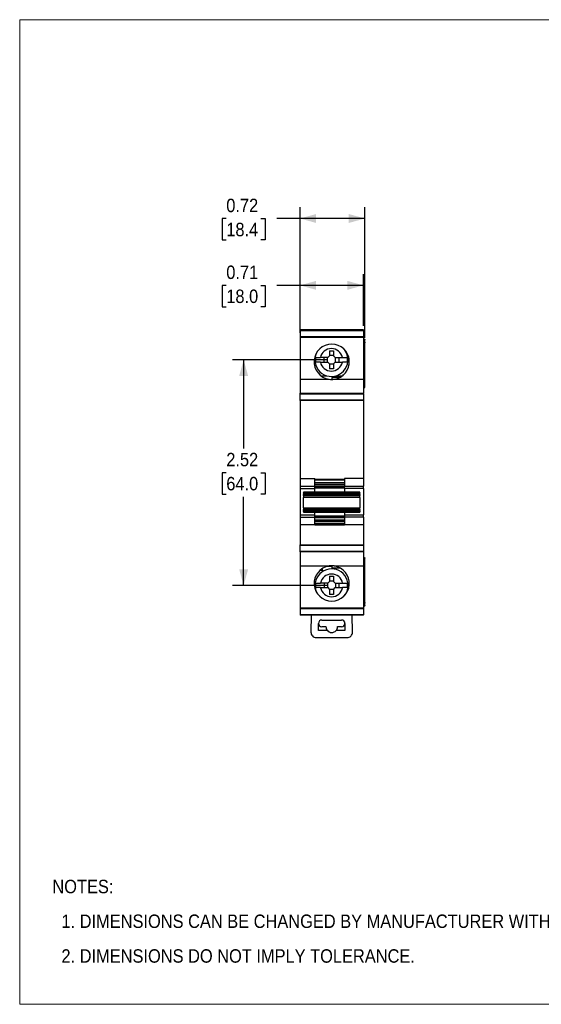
# Model space of a CAD drawing. Header units: inches. Extents: x 0 to 17, y 0 to 11.
# Tile 1 of 3: x 0 to 5.8, y 0 to 11. Entities that reach past the tile are written whole.
import ezdxf

# ---------------------------------------------------------------- set-up
doc = ezdxf.new("R2010")
doc.units = ezdxf.units.IN
doc.header["$MEASUREMENT"] = 0
doc.linetypes.add('SLD-Solid', pattern=[0])
doc.layers.add('DIMENSIONS', color=140, linetype='SLD-Solid', lineweight=25)
doc.layers.add('TEXT', color=140, linetype='SLD-Solid', lineweight=25)
doc.layers.add('SLD-DEFPOINTS', color=7, linetype='Continuous')
doc.styles.add('SLDTEXTSTYLE0', font='GOTHIC.TTF', dxfattribs={"width": 0.913})
doc.dimstyles.new('SLDDIMSTYLE2', dxfattribs={"dimtxt": 0.15, "dimasz": 0.18, "dimexe": 0, "dimexo": 0.0625, "dimgap": 0.0375, "dimtad": 0, "dimtih": 1, "dimtoh": 1, "dimrnd": 1e-09, "dimzin": 12, "dimdsep": 46, "dimtxsty": 'SLDTEXTSTYLE0', "dimsah": 1, "dimcen": 0.09, "dimadec": 0, "dimazin": 3, "dimtfac": 1, "dimtofl": 0, "dimtmove": 0, "dimatfit": 3, "dimfxl": 0, "dimfrac": 2, "dimtolj": 1, "dimtzin": 12, "dimarcsym": 0})
doc.dimstyles.new('SLDDIMSTYLE4', dxfattribs={"dimtxt": 0.15, "dimasz": 0.18, "dimexe": 0, "dimexo": 0.0625, "dimgap": 0.0375, "dimtad": 0, "dimtih": 1, "dimtoh": 1, "dimrnd": 1e-09, "dimdsep": 46, "dimtxsty": 'SLDTEXTSTYLE0', "dimsah": 1, "dimcen": 0.09, "dimadec": 0, "dimazin": 2, "dimtfac": 1, "dimtofl": 0, "dimtmove": 0, "dimatfit": 3, "dimfxl": 0, "dimfrac": 2, "dimtolj": 1, "dimtzin": 12, "dimarcsym": 0})

# ---------------------------------------------------------------- blocks, each defined once
blk = doc.blocks.new('Block2')
at = {"color": 7, "linetype": 'SLD-Solid', "lineweight": 18}
for p, q in [((17, 11), (0, 11)), ((0, 0), (0, 11)), ((17, 0), (17, 11)), ((17, 0), (0, 0))]:
    blk.add_line(p, q, dxfattribs=at)
blk = doc.blocks.new('SW_NOTE_0_2')
at = {"layer": 'TEXT', "color": 0, "char_height": 0.15, "attachment_point": 1, "style": 'SLDTEXTSTYLE0'}
for s, insert in [('NOTES:', (0, 0.192)), ('  1. DIMENSIONS CAN BE CHANGED BY MANUFACTURER WITHOUT NOTICE.', (0, -0.196)), ('  2. DIMENSIONS DO NOT IMPLY TOLERANCE.', (0, -0.584))]:
    blk.add_mtext(s, dxfattribs=dict(at, insert=insert))
blk = doc.blocks.new('_D_8')
at = {"layer": 'DIMENSIONS'}
for p, q in [((3.132, 7.503), (3.132, 8.157)), ((3.84, 7.578), (3.84, 8.157)), ((2.308, 8.031), (2.262, 8.031)), ((2.262, 8.031), (2.262, 7.793)), ((2.695, 8.031), (2.741, 8.031)), ((2.741, 8.031), (2.741, 7.793)), ((3.132, 8.032), (2.873, 8.032)), ((3.84, 8.032), (3.132, 8.032)), ((2.262, 7.793), (2.308, 7.793)), ((2.741, 7.793), (2.695, 7.793))]:
    blk.add_line(p, q, dxfattribs=at)
for points in [[(3.132, 8.032), (3.312, 7.982), (3.312, 8.082)], [(3.84, 8.032), (3.66, 8.082), (3.66, 7.982)]]:
    blk.add_solid(points, dxfattribs=at)
at = {"layer": 'DIMENSIONS', "char_height": 0.15, "attachment_point": 1, "style": 'SLDTEXTSTYLE0'}
for s, insert in [('0.71', (2.308, 8.253)), ('18.0', (2.308, 7.985))]:
    blk.add_mtext(s, dxfattribs=dict(at, insert=insert))
blk = doc.blocks.new('_D_9')
at = {"layer": 'DIMENSIONS'}
for p, q in [((3.132, 7.503), (3.132, 8.904)), ((3.856, 7.447), (3.856, 8.904)), ((2.308, 8.778), (2.262, 8.778)), ((2.262, 8.778), (2.262, 8.539)), ((2.695, 8.778), (2.741, 8.778)), ((2.741, 8.778), (2.741, 8.539)), ((3.132, 8.779), (2.873, 8.779)), ((3.856, 8.779), (3.132, 8.779)), ((2.262, 8.539), (2.308, 8.539)), ((2.741, 8.539), (2.695, 8.539))]:
    blk.add_line(p, q, dxfattribs=at)
for points in [[(3.132, 8.779), (3.312, 8.729), (3.312, 8.829)], [(3.856, 8.779), (3.676, 8.829), (3.676, 8.729)]]:
    blk.add_solid(points, dxfattribs=at)
at = {"layer": 'DIMENSIONS', "char_height": 0.15, "attachment_point": 1, "style": 'SLDTEXTSTYLE0'}
for s, insert in [('0.72', (2.308, 9)), ('18.4', (2.308, 8.731))]:
    blk.add_mtext(s, dxfattribs=dict(at, insert=insert))
blk = doc.blocks.new('_D_10')
at = {"layer": 'DIMENSIONS'}
for p, q in [((3.432, 7.2), (2.377, 7.2)), ((2.502, 7.2), (2.502, 6.21)), ((2.308, 5.939), (2.262, 5.939)), ((2.262, 5.939), (2.262, 5.701)), ((2.695, 5.939), (2.741, 5.939)), ((2.741, 5.939), (2.741, 5.701)), ((2.262, 5.701), (2.308, 5.701)), ((2.502, 4.68), (2.502, 5.67)), ((2.741, 5.701), (2.695, 5.701)), ((3.434, 4.68), (2.377, 4.68))]:
    blk.add_line(p, q, dxfattribs=at)
for points in [[(2.502, 7.2), (2.452, 7.02), (2.552, 7.02)], [(2.502, 4.68), (2.552, 4.86), (2.452, 4.86)]]:
    blk.add_solid(points, dxfattribs=at)
at = {"layer": 'DIMENSIONS', "char_height": 0.15, "attachment_point": 1, "style": 'SLDTEXTSTYLE0'}
for s, insert in [('2.52', (2.308, 6.161)), ('64.0', (2.308, 5.892))]:
    blk.add_mtext(s, dxfattribs=dict(at, insert=insert))

msp = doc.modelspace()

# ---------------------------------------------------------------- linework, layer by layer
for p, q in [((3.84, 7.535), (3.132, 7.535)), ((3.132, 7.535), (3.132, 7.528)), ((3.132, 7.528), (3.84, 7.528)), ((3.132, 7.528), (3.132, 7.458)), ((3.84, 7.528), (3.84, 7.458)), ((3.84, 7.458), (3.132, 7.458)), ((3.132, 7.458), (3.132, 7.453)), ((3.132, 7.453), (3.84, 7.453)), ((3.132, 7.453), (3.132, 6.983)), ((3.84, 7.453), (3.84, 6.983)), ((3.84, 7.432), (3.848, 7.432)), ((3.848, 7.389), (3.84, 7.389)), ((3.848, 7.389), (3.848, 7.432)), ((3.848, 6.889), (3.848, 7.389)), ((3.856, 7.397), (3.856, 7.424)), ((3.856, 6.897), (3.856, 7.397)), ((3.46, 7.302), (3.504, 7.302)), ((3.46, 7.302), (3.46, 7.245)), ((3.504, 7.302), (3.504, 7.245)), ((3.441, 7.225), (3.359, 7.225)), ((3.359, 7.174), (3.441, 7.174)), ((3.399, 7.225), (3.399, 7.174)), ((3.435, 7.225), (3.435, 7.174)), ((3.46, 7.245), (3.441, 7.225)), ((3.441, 7.174), (3.46, 7.155)), ((3.504, 7.247), (3.46, 7.247)), ((3.46, 7.155), (3.46, 7.098)), ((3.504, 7.153), (3.46, 7.153)), ((3.523, 7.225), (3.504, 7.245)), ((3.504, 7.155), (3.523, 7.174)), ((3.504, 7.155), (3.504, 7.098)), ((3.523, 7.225), (3.605, 7.225)), ((3.523, 7.174), (3.605, 7.174)), ((3.529, 7.174), (3.529, 7.225)), ((3.565, 7.225), (3.565, 7.174)), ((3.679, 7.139), (3.679, 7.217)), ((3.504, 7.098), (3.46, 7.098)), ((3.132, 6.983), (3.458, 6.983)), ((3.132, 6.983), (3.132, 6.826)), ((3.365, 7.023), (3.428, 7.023)), ((3.576, 7.003), (3.486, 7.003)), ((3.486, 7.003), (3.486, 6.983)), ((3.486, 6.983), (3.514, 6.983)), ((3.486, 6.983), (3.486, 6.981)), ((3.514, 6.983), (3.84, 6.983)), ((3.535, 7.023), (3.607, 7.023)), ((3.614, 7.029), (3.614, 7.035)), ((3.84, 6.983), (3.84, 6.826)), ((3.132, 6.826), (3.84, 6.826)), ((3.84, 6.889), (3.848, 6.889)), ((3.132, 6.82), (3.84, 6.82)), ((3.132, 6.751), (3.132, 6.82)), ((3.84, 6.751), (3.132, 6.751)), ((3.84, 6.746), (3.132, 6.746)), ((3.132, 6.746), (3.132, 5.876)), ((3.84, 6.82), (3.84, 6.751)), ((3.84, 6.746), (3.84, 5.876)), ((3.132, 5.876), (3.297, 5.876)), ((3.132, 5.876), (3.132, 5.788)), ((3.297, 5.788), (3.297, 5.876)), ((3.297, 5.867), (3.628, 5.867)), ((3.297, 5.867), (3.628, 5.867)), ((3.628, 5.856), (3.297, 5.856)), ((3.297, 5.83), (3.628, 5.83)), ((3.84, 5.876), (3.628, 5.876)), ((3.84, 5.876), (3.84, 5.788)), ((3.132, 5.788), (3.297, 5.788)), ((3.132, 5.788), (3.132, 5.762)), ((3.132, 5.762), (3.132, 5.469)), ((3.132, 5.762), (3.297, 5.762)), ((3.799, 5.723), (3.169, 5.723)), ((3.169, 5.722), (3.169, 5.723)), ((3.169, 5.722), (3.799, 5.722)), ((3.169, 5.722), (3.169, 5.718)), ((3.297, 5.812), (3.628, 5.812)), ((3.297, 5.793), (3.628, 5.793)), ((3.297, 5.762), (3.297, 5.788)), ((3.628, 5.773), (3.297, 5.773)), ((3.628, 5.768), (3.297, 5.768)), ((3.297, 5.723), (3.297, 5.762)), ((3.628, 5.788), (3.84, 5.788)), ((3.84, 5.762), (3.628, 5.762)), ((3.628, 5.762), (3.628, 5.723)), ((3.799, 5.723), (3.799, 5.722)), ((3.799, 5.718), (3.799, 5.722)), ((3.84, 5.762), (3.84, 5.469)), ((3.169, 5.718), (3.799, 5.718)), ((3.169, 5.718), (3.169, 5.714)), ((3.169, 5.714), (3.799, 5.714)), ((3.169, 5.709), (3.169, 5.714)), ((3.799, 5.709), (3.169, 5.709)), ((3.169, 5.709), (3.799, 5.709)), ((3.169, 5.709), (3.169, 5.705)), ((3.169, 5.709), (3.169, 5.709)), ((3.169, 5.705), (3.799, 5.705)), ((3.169, 5.705), (3.169, 5.7)), ((3.169, 5.7), (3.799, 5.7)), ((3.169, 5.695), (3.169, 5.7)), ((3.799, 5.695), (3.169, 5.695)), ((3.799, 5.695), (3.169, 5.695)), ((3.169, 5.695), (3.169, 5.691)), ((3.169, 5.695), (3.169, 5.695)), ((3.799, 5.691), (3.169, 5.691)), ((3.169, 5.691), (3.169, 5.686)), ((3.169, 5.686), (3.799, 5.686)), ((3.169, 5.681), (3.169, 5.686)), ((3.799, 5.681), (3.169, 5.681)), ((3.799, 5.681), (3.169, 5.681)), ((3.169, 5.681), (3.169, 5.663)), ((3.799, 5.681), (3.169, 5.681)), ((3.169, 5.681), (3.169, 5.681)), ((3.169, 5.681), (3.169, 5.681)), ((3.169, 5.548), (3.169, 5.663)), ((3.799, 5.663), (3.169, 5.663)), ((3.799, 5.714), (3.799, 5.718)), ((3.799, 5.714), (3.799, 5.709)), ((3.799, 5.705), (3.799, 5.709)), ((3.799, 5.709), (3.799, 5.709)), ((3.799, 5.7), (3.799, 5.705)), ((3.799, 5.7), (3.799, 5.695)), ((3.799, 5.691), (3.799, 5.695)), ((3.799, 5.695), (3.799, 5.695)), ((3.799, 5.686), (3.799, 5.691)), ((3.799, 5.686), (3.799, 5.681)), ((3.799, 5.663), (3.799, 5.681)), ((3.799, 5.681), (3.799, 5.681)), ((3.799, 5.681), (3.799, 5.681)), ((3.799, 5.663), (3.799, 5.548)), ((3.169, 5.548), (3.799, 5.548)), ((3.169, 5.548), (3.169, 5.531)), ((3.169, 5.531), (3.799, 5.531)), ((3.169, 5.531), (3.169, 5.53)), ((3.169, 5.53), (3.799, 5.53)), ((3.169, 5.53), (3.799, 5.53)), ((3.169, 5.53), (3.169, 5.53)), ((3.169, 5.527), (3.169, 5.53)), ((3.799, 5.527), (3.169, 5.527)), ((3.169, 5.527), (3.169, 5.523)), ((3.169, 5.523), (3.799, 5.523)), ((3.169, 5.523), (3.169, 5.519)), ((3.169, 5.519), (3.799, 5.519)), ((3.169, 5.519), (3.799, 5.519)), ((3.169, 5.519), (3.169, 5.519)), ((3.169, 5.516), (3.169, 5.519)), ((3.799, 5.516), (3.169, 5.516)), ((3.169, 5.516), (3.169, 5.512)), ((3.799, 5.512), (3.169, 5.512)), ((3.169, 5.512), (3.169, 5.508)), ((3.169, 5.508), (3.799, 5.508)), ((3.799, 5.508), (3.169, 5.508)), ((3.169, 5.508), (3.169, 5.508)), ((3.169, 5.505), (3.169, 5.508)), ((3.799, 5.505), (3.169, 5.505)), ((3.169, 5.505), (3.169, 5.501)), ((3.799, 5.501), (3.169, 5.501)), ((3.169, 5.501), (3.169, 5.497)), ((3.799, 5.531), (3.799, 5.548)), ((3.799, 5.53), (3.799, 5.531)), ((3.799, 5.53), (3.799, 5.53)), ((3.799, 5.53), (3.799, 5.527)), ((3.799, 5.523), (3.799, 5.527)), ((3.799, 5.519), (3.799, 5.523)), ((3.799, 5.519), (3.799, 5.519)), ((3.799, 5.519), (3.799, 5.516)), ((3.799, 5.512), (3.799, 5.516)), ((3.799, 5.508), (3.799, 5.512)), ((3.799, 5.508), (3.799, 5.508)), ((3.799, 5.508), (3.799, 5.505)), ((3.799, 5.501), (3.799, 5.505)), ((3.799, 5.501), (3.799, 5.497)), ((3.132, 5.469), (3.297, 5.469)), ((3.132, 5.469), (3.132, 5.443)), ((3.132, 5.443), (3.297, 5.443)), ((3.132, 5.443), (3.132, 5.355)), ((3.169, 5.497), (3.799, 5.497)), ((3.799, 5.497), (3.169, 5.497)), ((3.169, 5.497), (3.169, 5.497)), ((3.297, 5.469), (3.297, 5.497)), ((3.297, 5.443), (3.297, 5.469)), ((3.297, 5.456), (3.628, 5.456)), ((3.297, 5.451), (3.628, 5.451)), ((3.297, 5.355), (3.297, 5.443)), ((3.628, 5.434), (3.297, 5.434)), ((3.297, 5.413), (3.628, 5.413)), ((3.628, 5.395), (3.297, 5.395)), ((3.628, 5.497), (3.628, 5.469)), ((3.628, 5.469), (3.84, 5.469)), ((3.84, 5.443), (3.628, 5.443)), ((3.799, 5.497), (3.799, 5.497)), ((3.84, 5.443), (3.84, 5.355)), ((3.84, 5.355), (3.132, 5.355)), ((3.132, 5.355), (3.132, 5.134)), ((3.297, 5.375), (3.628, 5.375)), ((3.297, 5.355), (3.628, 5.355)), ((3.84, 5.355), (3.84, 5.134)), ((3.132, 5.134), (3.84, 5.134)), ((3.132, 5.129), (3.84, 5.129)), ((3.132, 5.06), (3.132, 5.129)), ((3.84, 5.06), (3.132, 5.06)), ((3.84, 5.129), (3.84, 5.06)), ((3.84, 5.054), (3.132, 5.054)), ((3.132, 5.054), (3.132, 4.897)), ((3.84, 5.054), (3.84, 4.897)), ((3.84, 4.991), (3.848, 4.991)), ((3.848, 4.491), (3.848, 4.991)), ((3.856, 4.483), (3.856, 4.983)), ((3.132, 4.897), (3.458, 4.897)), ((3.132, 4.897), (3.132, 4.427)), ((3.38, 4.846), (3.351, 4.846)), ((3.38, 4.849), (3.356, 4.849)), ((3.38, 4.868), (3.38, 4.846)), ((3.438, 4.893), (3.486, 4.893)), ((3.486, 4.899), (3.486, 4.897)), ((3.514, 4.897), (3.486, 4.897)), ((3.486, 4.897), (3.486, 4.877)), ((3.486, 4.877), (3.576, 4.877)), ((3.514, 4.897), (3.84, 4.897)), ((3.84, 4.897), (3.84, 4.427)), ((3.462, 4.783), (3.506, 4.783)), ((3.462, 4.783), (3.462, 4.725)), ((3.506, 4.783), (3.506, 4.725)), ((3.443, 4.706), (3.361, 4.706)), ((3.361, 4.655), (3.443, 4.655)), ((3.401, 4.706), (3.401, 4.655)), ((3.437, 4.706), (3.437, 4.655)), ((3.462, 4.725), (3.443, 4.706)), ((3.443, 4.655), (3.462, 4.635)), ((3.506, 4.727), (3.462, 4.727)), ((3.462, 4.635), (3.462, 4.578)), ((3.506, 4.633), (3.462, 4.633)), ((3.525, 4.706), (3.506, 4.725)), ((3.506, 4.635), (3.525, 4.655)), ((3.506, 4.635), (3.506, 4.578)), ((3.525, 4.706), (3.607, 4.706)), ((3.525, 4.655), (3.607, 4.655)), ((3.531, 4.655), (3.531, 4.706)), ((3.567, 4.706), (3.567, 4.655)), ((3.681, 4.674), (3.681, 4.73)), ((3.506, 4.578), (3.462, 4.578)), ((3.84, 4.427), (3.132, 4.427)), ((3.132, 4.427), (3.132, 4.422)), ((3.132, 4.422), (3.84, 4.422)), ((3.132, 4.422), (3.132, 4.352)), ((3.84, 4.491), (3.848, 4.491)), ((3.848, 4.448), (3.84, 4.448)), ((3.84, 4.422), (3.84, 4.352)), ((3.848, 4.491), (3.848, 4.448)), ((3.856, 4.456), (3.856, 4.483)), ((3.84, 4.352), (3.132, 4.352)), ((3.132, 4.352), (3.132, 4.346)), ((3.84, 4.346), (3.132, 4.346)), ((3.258, 4.346), (3.254, 4.157)), ((3.376, 4.293), (3.596, 4.293)), ((3.718, 4.157), (3.714, 4.346)), ((3.338, 4.175), (3.338, 4.256)), ((3.376, 4.219), (3.421, 4.219)), ((3.551, 4.219), (3.596, 4.219)), ((3.633, 4.256), (3.633, 4.175)), ((3.313, 4.097), (3.659, 4.097)), ((3.437, 4.175), (3.338, 4.175)), ((3.633, 4.175), (3.534, 4.175))]:
    msp.add_line(p, q)
for centre, radius, start, end in [((3.486, 7.178), 0.197, 278.1097, 261.8903), ((3.482, 7.2), 0.185, 180, 39.9294), ((3.482, 7.2), 0.185, 160.6803, 180), ((3.482, 7.2), 0.126, 11.7198, 168.2802), ((3.482, 7.2), 0.179, 171.7868, 188.2132), ((3.482, 7.2), 0.126, 191.7198, 348.2802), ((3.482, 7.2), 0.179, 351.7868, 8.2132), ((3.486, 7.178), 0.197, 261.8903, 278.1097), ((3.486, 4.702), 0.197, 98.1096, 81.8904), ((3.484, 4.68), 0.185, 324.6865, 180), ((3.486, 4.702), 0.197, 81.8904, 98.1096), ((3.484, 4.68), 0.126, 11.7198, 168.2802), ((3.484, 4.68), 0.185, 180, 204.9247), ((3.484, 4.68), 0.179, 171.7868, 188.2132), ((3.484, 4.68), 0.126, 191.7198, 348.2802), ((3.484, 4.68), 0.179, 351.7868, 8.2132), ((3.376, 4.256), 0.0374, 90, 180), ((3.596, 4.256), 0.0374, 0, 90), ((3.376, 4.256), 0.0374, 180, 270), ((3.486, 4.219), 0.065, 180, 221.8103), ((3.486, 4.219), 0.065, 318.1897, 0), ((3.596, 4.256), 0.0374, 270, 0), ((3.313, 4.156), 0.0591, 178.6507, 270), ((3.486, 4.219), 0.065, 221.8103, 318.1897), ((3.659, 4.156), 0.0591, 270, 1.3493)]:
    msp.add_arc(centre, radius, start, end)
for points, knots in [([(3.84, 7.528), (3.84, 7.53), (3.84, 7.532), (3.84, 7.534), (3.84, 7.535), (3.84, 7.535)], [0, 0, 0, 0, 0.5, 0.5, 1, 1, 1, 1]), ([(3.848, 7.432), (3.848, 7.432), (3.849, 7.432), (3.851, 7.432), (3.852, 7.431), (3.853, 7.43), (3.854, 7.429), (3.856, 7.427), (3.856, 7.425), (3.856, 7.424)], [0, 0, 0, 0, 0.087119, 0.179304, 0.278688, 0.386977, 0.505495, 0.70661, 1, 1, 1, 1]), ([(3.856, 7.397), (3.856, 7.396), (3.856, 7.395), (3.855, 7.394), (3.855, 7.393), (3.854, 7.391), (3.852, 7.39), (3.85, 7.389), (3.849, 7.389), (3.848, 7.389)], [0, 0, 0, 0, 0.15876, 0.294272, 0.406599, 0.495867, 0.687248, 0.852642, 1, 1, 1, 1]), ([(3.132, 6.82), (3.132, 6.82), (3.132, 6.821), (3.132, 6.823), (3.132, 6.824), (3.132, 6.826), (3.132, 6.826), (3.132, 6.826)], [0, 0, 0, 0, 0.167031, 0.331996, 0.500362, 0.749433, 1, 1, 1, 1]), ([(3.84, 6.82), (3.84, 6.822), (3.84, 6.823), (3.84, 6.825), (3.84, 6.826), (3.84, 6.826)], [0, 0, 0, 0, 0.5, 0.5, 1, 1, 1, 1]), ([(3.848, 6.889), (3.848, 6.889), (3.849, 6.889), (3.851, 6.889), (3.852, 6.89), (3.853, 6.891), (3.854, 6.892), (3.856, 6.894), (3.856, 6.896), (3.856, 6.897)], [0, 0, 0, 0, 0.087119, 0.179304, 0.278688, 0.386977, 0.505495, 0.70661, 1, 1, 1, 1]), ([(3.132, 6.746), (3.132, 6.746), (3.132, 6.747), (3.132, 6.749), (3.132, 6.75), (3.132, 6.751)], [0, 0, 0, 0, 0.334792, 0.665208, 1, 1, 1, 1]), ([(3.628, 5.762), (3.628, 5.763), (3.628, 5.766), (3.628, 5.771), (3.628, 5.775), (3.628, 5.78), (3.628, 5.784), (3.628, 5.787), (3.628, 5.788)], [0, 0, 0, 0, 0.167829, 0.334265, 0.5, 0.665735, 0.832171, 1, 1, 1, 1]), ([(3.132, 5.054), (3.132, 5.054), (3.132, 5.054), (3.132, 5.055), (3.132, 5.056), (3.132, 5.058), (3.132, 5.06), (3.132, 5.06)], [0, 0, 0, 0, 0.167031, 0.331996, 0.500362, 0.749433, 1, 1, 1, 1]), ([(3.84, 5.054), (3.84, 5.054), (3.84, 5.055), (3.84, 5.057), (3.84, 5.059), (3.84, 5.06)], [0, 0, 0, 0, 0.5, 0.5, 1, 1, 1, 1]), ([(3.848, 4.991), (3.848, 4.991), (3.849, 4.991), (3.851, 4.991), (3.852, 4.99), (3.853, 4.989), (3.854, 4.988), (3.856, 4.986), (3.856, 4.984), (3.856, 4.983)], [0, 0, 0, 0, 0.087119, 0.179304, 0.278688, 0.386977, 0.505495, 0.70661, 1, 1, 1, 1]), ([(3.848, 4.491), (3.848, 4.491), (3.849, 4.491), (3.851, 4.491), (3.852, 4.49), (3.853, 4.489), (3.854, 4.488), (3.856, 4.486), (3.856, 4.484), (3.856, 4.483)], [0, 0, 0, 0, 0.087119, 0.179304, 0.278688, 0.386977, 0.505495, 0.70661, 1, 1, 1, 1]), ([(3.856, 4.456), (3.856, 4.455), (3.856, 4.454), (3.855, 4.453), (3.855, 4.452), (3.854, 4.45), (3.852, 4.449), (3.85, 4.448), (3.849, 4.448), (3.848, 4.448)], [0, 0, 0, 0, 0.15876, 0.294272, 0.406599, 0.495867, 0.687248, 0.852642, 1, 1, 1, 1]), ([(3.84, 4.346), (3.84, 4.346), (3.84, 4.346), (3.84, 4.348), (3.84, 4.35), (3.84, 4.352)], [0, 0, 0, 0, 0.5, 0.5, 1, 1, 1, 1])]:
    msp.add_open_spline(points, degree=3, knots=knots)
for points in [[(3.84, 7.453), (3.84, 7.455), (3.84, 7.457), (3.84, 7.458)], [(3.305, 7.225), (3.323, 7.225), (3.341, 7.225), (3.359, 7.225)], [(3.359, 7.174), (3.341, 7.174), (3.323, 7.174), (3.305, 7.174)], [(3.605, 7.225), (3.623, 7.225), (3.641, 7.225), (3.659, 7.225)], [(3.659, 7.174), (3.641, 7.174), (3.623, 7.174), (3.605, 7.174)], [(3.84, 6.746), (3.84, 6.747), (3.84, 6.749), (3.84, 6.751)], [(3.628, 5.876), (3.628, 5.852), (3.628, 5.822), (3.628, 5.788)], [(3.84, 5.762), (3.84, 5.771), (3.84, 5.78), (3.84, 5.788)], [(3.628, 5.469), (3.628, 5.459), (3.628, 5.45), (3.628, 5.443)], [(3.628, 5.443), (3.628, 5.409), (3.628, 5.379), (3.628, 5.355)], [(3.84, 5.443), (3.84, 5.45), (3.84, 5.459), (3.84, 5.469)], [(3.132, 5.129), (3.132, 5.129), (3.132, 5.131), (3.132, 5.133), (3.132, 5.134)], [(3.84, 5.129), (3.84, 5.13), (3.84, 5.132), (3.84, 5.134)], [(3.307, 4.706), (3.325, 4.706), (3.342, 4.706), (3.361, 4.706)], [(3.361, 4.655), (3.342, 4.655), (3.325, 4.655), (3.307, 4.655)], [(3.607, 4.706), (3.625, 4.706), (3.643, 4.706), (3.661, 4.706)], [(3.661, 4.655), (3.643, 4.655), (3.625, 4.655), (3.607, 4.655)], [(3.84, 4.422), (3.84, 4.424), (3.84, 4.425), (3.84, 4.427)]]:
    msp.add_open_spline(points, degree=3)

# ---------------------------------------------------------------- block references
at = {"layer": 'SLD-DEFPOINTS'}
msp.add_blockref('Block2', (0, 0), dxfattribs=at)
at = {"layer": 'TEXT'}
msp.add_blockref('SW_NOTE_0_2', (0.365, 1.199), dxfattribs=at)

# ---------------------------------------------------------------- dimensions: what is measured, and where the dimension line sits
at = {"layer": 'DIMENSIONS'}
for base, p2, picture, middle in [((3.856, 8.779), (3.856, 7.397), '_D_9', (2.502, 8.779)), ((3.84, 8.032), (3.84, 7.528), '_D_8', (2.502, 8.032))]:
    dim = msp.add_linear_dim(base=base, p1=(3.132, 7.453), p2=p2, dimstyle='SLDDIMSTYLE4', dxfattribs=at)
    dim.commit()
    dim.dimension.update_dxf_attribs({"geometry": picture, "text_midpoint": middle, "dimtype": 160})
dim = msp.add_linear_dim(base=(2.502, 4.68), p1=(3.482, 7.2), p2=(3.484, 4.68), angle=90, dimstyle='SLDDIMSTYLE2', dxfattribs=at)
dim.commit()
dim.dimension.update_dxf_attribs({"geometry": '_D_10', "text_midpoint": (2.502, 5.94), "dimtype": 160})

doc.saveas('drawing.dxf')
